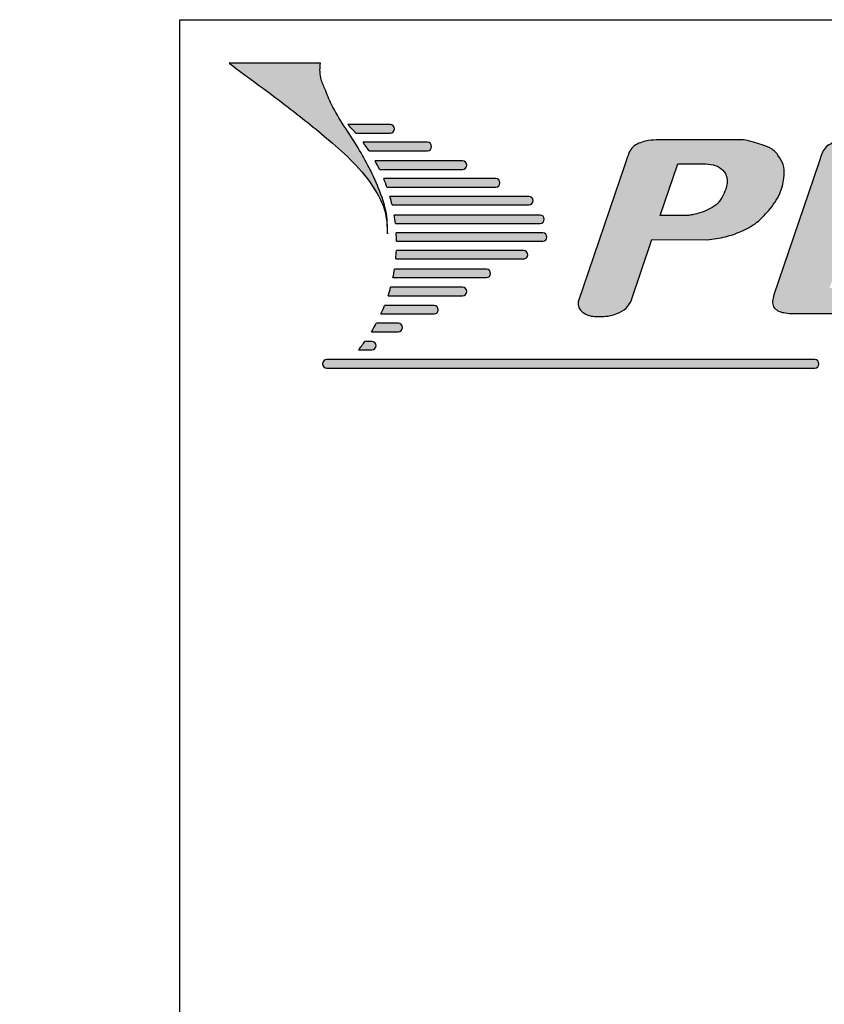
# Model space of a CAD drawing. Header units: millimetres. Extents: x 0 to 24.1, y -2.2 to 28.9.
# Tile 4 of 9: x 0 to 3, y 25.2 to 28.9. Entities that reach past the tile are written whole.
import ezdxf
from ezdxf import colors
from ezdxf.entities.mleader import LeaderData, LeaderLine
from ezdxf.math import Vec2, Vec3

# ---------------------------------------------------------------- set-up
doc = ezdxf.new("R2010")
doc.units = ezdxf.units.MM
doc.layers.add('Cartouche', color=7, linetype='Continuous')

# ---------------------------------------------------------------- blocks, each defined once
blk = doc.blocks.new('_DOT')
at = {"color": 0}
blk.add_line((0, 0), (-1, 0), dxfattribs=at)
at = {"color": 0, "const_width": 0.333}
blk.add_lwpolyline([(-0.1665, 0, 1), (0.1665, 0, 1)], format="xyb", close=True, dxfattribs=at)

msp = doc.modelspace()

# ---------------------------------------------------------------- hatches: boundary and pattern name
at = {"layer": 'Cartouche', "linetype": 'Continuous'}
h = msp.add_hatch(color=7, dxfattribs=at)
edge = h.paths.add_edge_path()
edge.add_spline(control_points=[(0.79249, 28.72425), (0.86739, 28.66942), (1.00043, 28.57204), (1.16121, 28.4438), (1.27827, 28.3378), (1.34578, 28.25089), (1.38868, 28.16116), (1.3909, 28.10749), (1.39212, 28.07789)], knot_values=[0, 0, 0, 0, 0.3057926, 0.5431344, 0.6775109, 0.8250383, 0.9034864, 1, 1, 1, 1], degree=3, periodic=0)
edge.add_spline(control_points=[(1.39212, 28.07789), (1.39226, 28.09947), (1.39261, 28.15475), (1.36514, 28.23922), (1.32602, 28.32532), (1.28002, 28.40806), (1.22835, 28.48542), (1.18255, 28.5583), (1.15813, 28.62099), (1.13948, 28.66373), (1.13586, 28.6974), (1.13767, 28.71587), (1.13849, 28.72425)], knot_values=[0, 0, 0, 0, 0.0913367, 0.2338589, 0.3716223, 0.4940586, 0.6352526, 0.7674215, 0.8579854, 0.9211778, 0.9642484, 1, 1, 1, 1], degree=3, periodic=0)
edge.add_line((1.13849, 28.72425), (0.79249, 28.72425))
h = msp.add_hatch(color=7, dxfattribs=at)
edge = h.paths.add_edge_path()
edge.add_line((1.27195, 28.46005), (1.40227, 28.46005))
edge.add_arc((1.40227, 28.47613), 0.01609, 270, 450)
edge.add_line((1.40227, 28.49222), (1.24229, 28.49222))
edge.add_arc((0.78745, 28.0432), 0.63913, 40.70786, 44.63087, ccw=False)
h = msp.add_hatch(color=7, dxfattribs=at)
edge = h.paths.add_edge_path()
edge.add_line((1.32244, 28.39289), (1.54336, 28.39289))
edge.add_arc((1.54336, 28.40898), 0.01609, 270, 450)
edge.add_line((1.54336, 28.42506), (1.29997, 28.42506))
edge.add_arc((0.78745, 28.0432), 0.63913, 33.17036, 36.68852, ccw=False)
h = msp.add_hatch(color=7, dxfattribs=at)
edge = h.paths.add_edge_path()
edge.add_line((2.3935, 28.05738), (2.60273, 28.05609))
edge.add_spline(control_points=[(2.60273, 28.05609), (2.6261, 28.05905), (2.6699, 28.06461), (2.7334, 28.08708), (2.79089, 28.11784), (2.83866, 28.16931), (2.88019, 28.22369), (2.8928, 28.28316), (2.89638, 28.33163), (2.87689, 28.36878), (2.85123, 28.40247), (2.81245, 28.41404), (2.77666, 28.42745), (2.75245, 28.43213), (2.73958, 28.43462)], knot_values=[0, 0, 0, 0, 0.1100281, 0.2062412, 0.3145063, 0.4109957, 0.5339854, 0.6277372, 0.6931076, 0.7554464, 0.8198966, 0.8848584, 0.9388074, 1, 1, 1, 1], degree=3, periodic=0)
edge.add_line((2.73958, 28.43462), (2.41869, 28.43462))
edge.add_spline(control_points=[(2.41869, 28.43462), (2.40593, 28.43416), (2.38487, 28.4334), (2.35582, 28.42592), (2.33176, 28.41689), (2.31199, 28.39913), (2.30178, 28.37255), (2.29592, 28.35377), (2.29255, 28.34298)], knot_values=[0, 0, 0, 0, 0.219431, 0.3622363, 0.5162864, 0.6594038, 0.8041802, 1, 1, 1, 1], degree=3, periodic=0)
edge.add_line((2.29255, 28.34298), (2.11466, 27.82167))
edge.add_spline(control_points=[(2.11466, 27.82167), (2.11438, 27.81771), (2.11368, 27.80782), (2.11898, 27.79297), (2.13455, 27.77896), (2.15549, 27.76696), (2.18093, 27.76553), (2.20724, 27.76566), (2.23404, 27.76667), (2.2652, 27.77842), (2.29529, 27.79278), (2.30777, 27.81307), (2.31306, 27.82167)], knot_values=[0, 0, 0, 0, 0.0475483, 0.118886, 0.1792319, 0.2965022, 0.4008696, 0.4801338, 0.6148257, 0.7182711, 0.880692, 1, 1, 1, 1], degree=3, periodic=0)
edge.add_line((2.31306, 27.82167), (2.3935, 28.05738))
edge = h.paths.add_edge_path()
edge.add_spline(control_points=[(2.53292, 28.14831), (2.53896, 28.14946), (2.5532, 28.15218), (2.57806, 28.15793), (2.60668, 28.17005), (2.63834, 28.18642), (2.65956, 28.21585), (2.67513, 28.25023), (2.68276, 28.28835), (2.66332, 28.3218), (2.63379, 28.33995), (2.61084, 28.34197), (2.59935, 28.34298)], knot_values=[0, 0, 0, 0, 0.0565522, 0.1335034, 0.2340056, 0.3428218, 0.455742, 0.5580364, 0.6940106, 0.7900559, 0.8948981, 1, 1, 1, 1], degree=3, periodic=0)
edge.add_line((2.59935, 28.34298), (2.49095, 28.34298))
edge.add_line((2.49095, 28.34298), (2.42453, 28.14831))
edge.add_line((2.42453, 28.14831), (2.53292, 28.14831))
h = msp.add_hatch(color=7, dxfattribs=at)
edge = h.paths.add_edge_path()
edge.add_line((3.02414, 28.34298), (2.85524, 27.84804))
edge.add_spline(control_points=[(2.85524, 27.84804), (2.85101, 27.83127), (2.84476, 27.80654), (2.87056, 27.78563), (2.89381, 27.77907), (2.91064, 27.77747), (2.9198, 27.7766)], knot_values=[0, 0, 0, 0, 0.3888785, 0.5736875, 0.7678519, 1, 1, 1, 1], degree=3, periodic=0)
edge.add_line((2.9198, 27.7766), (3.21992, 27.7766))
edge.add_line((3.21992, 27.7766), (3.23714, 27.77788))
edge.add_line((3.23714, 27.77788), (3.25434, 27.77938))
edge.add_line((3.25434, 27.77938), (3.27147, 27.78132))
edge.add_line((3.27147, 27.78132), (3.28, 27.78252))
edge.add_line((3.28, 27.78252), (3.2885, 27.7839))
edge.add_line((3.2885, 27.7839), (3.29697, 27.7855))
edge.add_line((3.29697, 27.7855), (3.30541, 27.7873))
edge.add_line((3.30541, 27.7873), (3.31381, 27.78931))
edge.add_line((3.31381, 27.78931), (3.32217, 27.79151))
edge.add_line((3.32217, 27.79151), (3.33048, 27.79391))
edge.add_line((3.33048, 27.79391), (3.33873, 27.7965))
edge.add_line((3.33873, 27.7965), (3.34692, 27.79926))
edge.add_line((3.34692, 27.79926), (3.35505, 27.80221))
edge.add_line((3.35505, 27.80221), (3.36312, 27.80532))
edge.add_line((3.36312, 27.80532), (3.37111, 27.80861))
edge.add_line((3.37111, 27.80861), (3.37903, 27.81205))
edge.add_line((3.37903, 27.81205), (3.38686, 27.81566))
edge.add_line((3.38686, 27.81566), (3.39461, 27.81943))
edge.add_line((3.39461, 27.81943), (3.40227, 27.82337))
edge.add_line((3.40227, 27.82337), (3.40984, 27.82748))
edge.add_line((3.40984, 27.82748), (3.41732, 27.83177))
edge.add_line((3.41732, 27.83177), (3.4247, 27.83625))
edge.add_line((3.4247, 27.83625), (3.43198, 27.84091))
edge.add_line((3.43198, 27.84091), (3.43916, 27.84577))
edge.add_line((3.43916, 27.84577), (3.44624, 27.85082))
edge.add_line((3.44624, 27.85082), (3.45319, 27.85608))
edge.add_line((3.45319, 27.85608), (3.46, 27.86153))
edge.add_line((3.46, 27.86153), (3.46665, 27.86718))
edge.add_line((3.46665, 27.86718), (3.47312, 27.87304))
edge.add_line((3.47312, 27.87304), (3.47938, 27.87908))
edge.add_line((3.47938, 27.87908), (3.4854, 27.88532))
edge.add_line((3.4854, 27.88532), (3.49116, 27.89176))
edge.add_line((3.49116, 27.89176), (3.49665, 27.89839))
edge.add_line((3.49665, 27.89839), (3.50183, 27.90522))
edge.add_line((3.50183, 27.90522), (3.5067, 27.91224))
edge.add_line((3.5067, 27.91224), (3.51122, 27.91945))
edge.add_line((3.51122, 27.91945), (3.51543, 27.92684))
edge.add_line((3.51543, 27.92684), (3.51934, 27.9344))
edge.add_line((3.51934, 27.9344), (3.52299, 27.94213))
edge.add_line((3.52299, 27.94213), (3.5264, 27.95003))
edge.add_line((3.5264, 27.95003), (3.52958, 27.95807))
edge.add_line((3.52958, 27.95807), (3.53258, 27.96626))
edge.add_line((3.53258, 27.96626), (3.53541, 27.97457))
edge.add_line((3.53541, 27.97457), (3.54064, 27.99156))
edge.add_line((3.54064, 27.99156), (3.54307, 28.00021))
edge.add_line((3.54307, 28.00021), (3.54526, 28.00892))
edge.add_line((3.54526, 28.00892), (3.54708, 28.01766))
edge.add_line((3.54708, 28.01766), (3.5484, 28.02638))
edge.add_line((3.5484, 28.02638), (3.54883, 28.03072))
edge.add_line((3.54883, 28.03072), (3.54908, 28.03505))
edge.add_line((3.54908, 28.03505), (3.54914, 28.03935))
edge.add_line((3.54914, 28.03935), (3.549, 28.04362))
edge.add_line((3.549, 28.04362), (3.54862, 28.04786))
edge.add_line((3.54862, 28.04786), (3.54801, 28.05205))
edge.add_line((3.54801, 28.05205), (3.54713, 28.05621))
edge.add_line((3.54713, 28.05621), (3.54598, 28.06031))
edge.add_line((3.54598, 28.06031), (3.54454, 28.06436))
edge.add_line((3.54454, 28.06436), (3.54284, 28.06835))
edge.add_line((3.54284, 28.06835), (3.54089, 28.07226))
edge.add_line((3.54089, 28.07226), (3.53872, 28.07609))
edge.add_line((3.53872, 28.07609), (3.53636, 28.07983))
edge.add_line((3.53636, 28.07983), (3.53382, 28.08347))
edge.add_line((3.53382, 28.08347), (3.52833, 28.0904))
edge.add_line((3.52833, 28.0904), (3.52242, 28.09683))
edge.add_line((3.52242, 28.09683), (3.51631, 28.10264))
edge.add_line((3.51631, 28.10264), (3.51322, 28.10531))
edge.add_line((3.51322, 28.10531), (3.51006, 28.1078))
edge.add_line((3.51006, 28.1078), (3.50678, 28.11013))
edge.add_line((3.50678, 28.11013), (3.50332, 28.11229))
edge.add_line((3.50332, 28.11229), (3.49965, 28.11427))
edge.add_line((3.49965, 28.11427), (3.4957, 28.11609))
edge.add_line((3.4957, 28.11609), (3.49142, 28.11773))
edge.add_line((3.49142, 28.11773), (3.48677, 28.1192))
edge.add_line((3.48677, 28.1192), (3.48169, 28.12049))
edge.add_line((3.48169, 28.12049), (3.47621, 28.12162))
edge.add_line((3.47621, 28.12162), (3.47059, 28.12263))
edge.add_line((3.47059, 28.12263), (3.46516, 28.12355))
edge.add_line((3.46516, 28.12355), (3.46022, 28.12444))
edge.add_line((3.46022, 28.12444), (3.45804, 28.12488))
edge.add_line((3.45804, 28.12488), (3.45609, 28.12533))
edge.add_line((3.45609, 28.12533), (3.45441, 28.1258))
edge.add_line((3.45441, 28.1258), (3.45306, 28.12629))
edge.add_line((3.45306, 28.12629), (3.45206, 28.1268))
edge.add_line((3.45206, 28.1268), (3.45146, 28.12734))
edge.add_line((3.45146, 28.12734), (3.45128, 28.12791))
edge.add_line((3.45128, 28.12791), (3.45155, 28.12853))
edge.add_line((3.45155, 28.12853), (3.45221, 28.12918))
edge.add_line((3.45221, 28.12918), (3.45325, 28.12986))
edge.add_line((3.45325, 28.12986), (3.45462, 28.13057))
edge.add_line((3.45462, 28.13057), (3.45628, 28.13131))
edge.add_line((3.45628, 28.13131), (3.45822, 28.13208))
edge.add_line((3.45822, 28.13208), (3.46038, 28.13287))
edge.add_line((3.46038, 28.13287), (3.46526, 28.1345))
edge.add_line((3.46526, 28.1345), (3.47064, 28.13618))
edge.add_line((3.47064, 28.13618), (3.48181, 28.13964))
edge.add_line((3.48181, 28.13964), (3.48705, 28.14138))
edge.add_line((3.48705, 28.14138), (3.49188, 28.1431))
edge.add_line((3.49188, 28.1431), (3.49635, 28.14483))
edge.add_line((3.49635, 28.14483), (3.5005, 28.14657))
edge.add_line((3.5005, 28.14657), (3.50437, 28.14834))
edge.add_line((3.50437, 28.14834), (3.50803, 28.15015))
edge.add_line((3.50803, 28.15015), (3.5149, 28.15394))
edge.add_line((3.5149, 28.15394), (3.52149, 28.15804))
edge.add_line((3.52149, 28.15804), (3.52814, 28.16253))
edge.add_line((3.52814, 28.16253), (3.53489, 28.16742))
edge.add_line((3.53489, 28.16742), (3.54166, 28.17268))
edge.add_line((3.54166, 28.17268), (3.54837, 28.17829))
edge.add_line((3.54837, 28.17829), (3.55493, 28.18422))
edge.add_line((3.55493, 28.18422), (3.56128, 28.19046))
edge.add_line((3.56128, 28.19046), (3.56734, 28.19698))
edge.add_line((3.56734, 28.19698), (3.57303, 28.20375))
edge.add_line((3.57303, 28.20375), (3.57827, 28.21075))
edge.add_line((3.57827, 28.21075), (3.5831, 28.21797))
edge.add_line((3.5831, 28.21797), (3.58753, 28.22539))
edge.add_line((3.58753, 28.22539), (3.59159, 28.23298))
edge.add_line((3.59159, 28.23298), (3.59533, 28.24075))
edge.add_line((3.59533, 28.24075), (3.59883, 28.24865))
edge.add_line((3.59883, 28.24865), (3.602, 28.2567))
edge.add_line((3.602, 28.2567), (3.60489, 28.26487))
edge.add_line((3.60489, 28.26487), (3.60749, 28.27314))
edge.add_line((3.60749, 28.27314), (3.60977, 28.2815))
edge.add_line((3.60977, 28.2815), (3.61169, 28.28996))
edge.add_line((3.61169, 28.28996), (3.61322, 28.29849))
edge.add_line((3.61322, 28.29849), (3.61434, 28.30708))
edge.add_line((3.61434, 28.30708), (3.61501, 28.31572))
edge.add_line((3.61501, 28.31572), (3.61521, 28.32441))
edge.add_line((3.61521, 28.32441), (3.6149, 28.33313))
edge.add_line((3.6149, 28.33313), (3.61401, 28.34181))
edge.add_line((3.61401, 28.34181), (3.6125, 28.35036))
edge.add_line((3.6125, 28.35036), (3.61149, 28.35457))
edge.add_line((3.61149, 28.35457), (3.61029, 28.35874))
edge.add_line((3.61029, 28.35874), (3.60891, 28.36284))
edge.add_line((3.60891, 28.36284), (3.60733, 28.36688))
edge.add_line((3.60733, 28.36688), (3.60556, 28.37083))
edge.add_line((3.60556, 28.37083), (3.60358, 28.37469))
edge.add_line((3.60358, 28.37469), (3.60139, 28.37847))
edge.add_line((3.60139, 28.37847), (3.59902, 28.38214))
edge.add_line((3.59902, 28.38214), (3.59647, 28.38569))
edge.add_line((3.59647, 28.38569), (3.59375, 28.38912))
edge.add_line((3.59375, 28.38912), (3.59087, 28.39241))
edge.add_line((3.59087, 28.39241), (3.58784, 28.39557))
edge.add_line((3.58784, 28.39557), (3.58466, 28.39857))
edge.add_line((3.58466, 28.39857), (3.58135, 28.40141))
edge.add_line((3.58135, 28.40141), (3.57792, 28.40408))
edge.add_line((3.57792, 28.40408), (3.57438, 28.40657))
edge.add_line((3.57438, 28.40657), (3.57074, 28.40887))
edge.add_line((3.57074, 28.40887), (3.567, 28.411))
edge.add_line((3.567, 28.411), (3.55926, 28.4148))
edge.add_line((3.55926, 28.4148), (3.55126, 28.41804))
edge.add_line((3.55126, 28.41804), (3.54304, 28.42085))
edge.add_line((3.54304, 28.42085), (3.53467, 28.42332))
edge.add_line((3.53467, 28.42332), (3.51779, 28.42762))
edge.add_line((3.51779, 28.42762), (3.50935, 28.42951))
edge.add_line((3.50935, 28.42951), (3.50089, 28.43118))
edge.add_line((3.50089, 28.43118), (3.4924, 28.43255))
edge.add_line((3.4924, 28.43255), (3.48387, 28.43354))
edge.add_line((3.48387, 28.43354), (3.4753, 28.43416))
edge.add_line((3.4753, 28.43416), (3.46668, 28.43447))
edge.add_line((3.46668, 28.43447), (3.44939, 28.43462))
edge.add_line((3.44939, 28.43462), (3.15027, 28.43462))
edge.add_spline(control_points=[(3.15027, 28.43462), (3.13751, 28.43416), (3.11646, 28.4334), (3.0874, 28.42592), (3.06334, 28.41689), (3.04357, 28.39913), (3.03336, 28.37255), (3.0275, 28.35377), (3.02414, 28.34298)], knot_values=[0, 0, 0, 0, 0.219431, 0.3622363, 0.5162864, 0.6594038, 0.8041802, 1, 1, 1, 1], degree=3, periodic=0)
edge = h.paths.add_edge_path()
edge.add_line((3.06625, 27.87344), (3.20046, 27.87149))
edge.add_spline(control_points=[(3.20046, 27.87149), (3.20707, 27.87169), (3.22252, 27.87215), (3.25076, 27.88151), (3.28233, 27.90285), (3.30819, 27.93475), (3.32952, 27.96743), (3.33495, 28.00157), (3.33948, 28.0365), (3.31806, 28.06216), (3.29221, 28.07069), (3.27699, 28.07108), (3.26891, 28.07129)], knot_values=[0, 0, 0, 0, 0.0625603, 0.1462576, 0.2785291, 0.4179643, 0.5355138, 0.6417253, 0.7454058, 0.856072, 0.9235191, 1, 1, 1, 1], degree=3, periodic=0)
edge.add_line((3.26891, 28.07129), (3.1342, 28.07258))
edge.add_line((3.1342, 28.07258), (3.06625, 27.87344))
edge = h.paths.add_edge_path()
edge.add_spline(control_points=[(3.27195, 28.17013), (3.27972, 28.17052), (3.29982, 28.17154), (3.33401, 28.17942), (3.36973, 28.19923), (3.39565, 28.22965), (3.41256, 28.26352), (3.41112, 28.29841), (3.39393, 28.32833), (3.36305, 28.34009), (3.34135, 28.34204), (3.33093, 28.34298)], knot_values=[0, 0, 0, 0, 0.0754781, 0.1953718, 0.3379217, 0.4632044, 0.5792652, 0.697246, 0.7871893, 0.897925, 1, 1, 1, 1], degree=3, periodic=0)
edge.add_line((3.33093, 28.34298), (3.22254, 28.34298))
edge.add_line((3.22254, 28.34298), (3.16355, 28.17013))
edge.add_line((3.16355, 28.17013), (3.27195, 28.17013))
h = msp.add_hatch(color=7, dxfattribs=at)
edge = h.paths.add_edge_path()
edge.add_line((1.36239, 28.32238), (1.67606, 28.32238))
edge.add_arc((1.67606, 28.33846), 0.01609, 270, 450)
edge.add_line((1.67606, 28.35455), (1.34562, 28.35455))
edge.add_arc((0.78745, 28.0432), 0.63913, 25.90019, 29.15271, ccw=False)
h = msp.add_hatch(color=7, dxfattribs=at)
edge = h.paths.add_edge_path()
edge.add_line((1.3904, 28.25522), (1.80203, 28.25522))
edge.add_arc((1.80203, 28.27131), 0.01609, 270, 450)
edge.add_line((1.80203, 28.28739), (1.3781, 28.28739))
edge.add_arc((0.78745, 28.0432), 0.63913, 19.37398, 22.46177, ccw=False)
h = msp.add_hatch(color=7, dxfattribs=at)
edge = h.paths.add_edge_path()
edge.add_line((1.40995, 28.18807), (1.928, 28.18807))
edge.add_arc((1.928, 28.20415), 0.01609, 270, 450)
edge.add_line((1.928, 28.22024), (1.40158, 28.22024))
edge.add_line((1.40158, 28.22024), (1.40995, 28.18807))
h = msp.add_hatch(color=7, dxfattribs=at)
edge = h.paths.add_edge_path()
edge.add_line((1.42225, 28.11756), (1.97, 28.11756))
edge.add_arc((1.97, 28.13364), 0.01609, 270, 450)
edge.add_line((1.97, 28.14973), (1.41765, 28.14973))
edge.add_line((1.41765, 28.14973), (1.42225, 28.11756))
h = msp.add_hatch(color=7, dxfattribs=at)
edge = h.paths.add_edge_path()
edge.add_line((1.98007, 28.08257), (1.42537, 28.08257))
edge.add_line((1.42537, 28.08257), (1.42655, 28.0504))
edge.add_line((1.42655, 28.0504), (1.98007, 28.0504))
edge.add_arc((1.98007, 28.06649), 0.01609, 270, 450)
h = msp.add_hatch(color=7, dxfattribs=at)
edge = h.paths.add_edge_path()
edge.add_line((1.90785, 28.01542), (1.42598, 28.01542))
edge.add_line((1.42598, 28.01542), (1.42377, 27.98325))
edge.add_line((1.42377, 27.98325), (1.90785, 27.98325))
edge.add_arc((1.90785, 27.99933), 0.01609, 270, 450)
h = msp.add_hatch(color=7, dxfattribs=at)
edge = h.paths.add_edge_path()
edge.add_line((1.41313, 27.91273), (1.76676, 27.91273))
edge.add_arc((1.76676, 27.92882), 0.01609, 270, 450)
edge.add_line((1.76676, 27.9449), (1.41898, 27.9449))
edge.add_line((1.41898, 27.9449), (1.41313, 27.91273))
h = msp.add_hatch(color=7, dxfattribs=at)
edge = h.paths.add_edge_path()
edge.add_line((1.39472, 27.8439), (1.67606, 27.8439))
edge.add_arc((1.67606, 27.85998), 0.01609, 270, 450)
edge.add_line((1.67606, 27.87607), (1.40435, 27.87607))
edge.add_line((1.40435, 27.87607), (1.39472, 27.8439))
h = msp.add_hatch(color=7, dxfattribs=at)
edge = h.paths.add_edge_path()
edge.add_line((1.56856, 27.80723), (1.38143, 27.80723))
edge.add_arc((0.78745, 28.0432), 0.63913, 335.19486, 338.33376, ccw=False)
edge.add_line((1.36762, 27.77506), (1.56856, 27.77506))
edge.add_arc((1.56856, 27.79115), 0.01609, 270, 450)
h = msp.add_hatch(color=7, dxfattribs=at)
edge = h.paths.add_edge_path()
edge.add_line((1.43251, 27.74008), (1.35013, 27.74008))
edge.add_arc((0.78745, 28.0432), 0.63913, 328.35831, 331.68808, ccw=False)
edge.add_line((1.33158, 27.70791), (1.43251, 27.70791))
edge.add_arc((1.43251, 27.72399), 0.01609, 270, 450)
h = msp.add_hatch(color=7, dxfattribs=at)
edge = h.paths.add_edge_path()
edge.add_line((1.33341, 27.67125), (1.3072, 27.67125))
edge.add_arc((0.78745, 28.0432), 0.63913, 320.77964, 324.41075, ccw=False)
edge.add_line((1.2826, 27.63908), (1.33341, 27.63908))
edge.add_arc((1.33341, 27.65516), 0.01609, 270, 450)
h = msp.add_hatch(color=7, dxfattribs=at)
edge = h.paths.add_edge_path()
edge.add_line((1.16263, 27.57024), (3.0097, 27.57024))
edge.add_arc((3.0097, 27.58633), 0.01609, 270, 450)
edge.add_line((3.0097, 27.60241), (1.16263, 27.60241))
edge.add_arc((1.16263, 27.58633), 0.01609, 90, 270)

# ---------------------------------------------------------------- linework, layer by layer
at = {"layer": 'Cartouche', "color": 7, "linetype": 'Continuous'}
for p, q in [((0.60674, 0.66875), (0.60674, 28.88922)), ((0.60674, 28.88922), (20.29424, 28.88922)), ((1.13849, 28.72425), (0.79249, 28.72425)), ((1.40227, 28.49222), (1.24229, 28.49222)), ((1.27195, 28.46005), (1.40227, 28.46005)), ((1.54336, 28.42506), (1.29997, 28.42506)), ((2.73958, 28.43462), (2.41869, 28.43462)), ((1.32244, 28.39289), (1.54336, 28.39289)), ((1.67606, 28.35455), (1.34562, 28.35455)), ((2.29255, 28.34298), (2.11466, 27.82167)), ((2.42453, 28.14831), (2.49095, 28.34298)), ((2.49095, 28.34298), (2.59935, 28.34298)), ((3.02414, 28.34298), (2.85524, 27.84804)), ((1.36239, 28.32238), (1.67606, 28.32238)), ((1.80203, 28.28739), (1.3781, 28.28739)), ((1.3904, 28.25522), (1.80203, 28.25522)), ((1.928, 28.22024), (1.40158, 28.22024)), ((1.40995, 28.18807), (1.928, 28.18807)), ((1.97, 28.14973), (1.41765, 28.14973)), ((2.53292, 28.14831), (2.42453, 28.14831)), ((1.42225, 28.11756), (1.97, 28.11756)), ((1.98007, 28.08257), (1.42537, 28.08257)), ((1.42655, 28.0504), (1.98007, 28.0504)), ((2.31306, 27.82167), (2.3935, 28.05738)), ((2.3935, 28.05738), (2.60273, 28.05609)), ((1.90785, 28.01542), (1.42598, 28.01542)), ((1.42377, 27.98325), (1.90785, 27.98325)), ((1.76676, 27.9449), (1.41898, 27.9449)), ((1.41313, 27.91273), (1.76676, 27.91273)), ((1.67606, 27.87607), (1.40435, 27.87607)), ((1.39472, 27.8439), (1.67606, 27.8439)), ((1.36762, 27.77506), (1.56856, 27.77506)), ((1.56856, 27.80723), (1.38143, 27.80723)), ((2.9198, 27.7766), (3.21992, 27.7766)), ((1.43251, 27.74008), (1.35013, 27.74008)), ((1.33158, 27.70791), (1.43251, 27.70791)), ((1.33341, 27.67125), (1.3072, 27.67125)), ((1.2826, 27.63908), (1.33341, 27.63908)), ((3.0097, 27.60241), (1.16263, 27.60241)), ((1.16263, 27.57024), (3.0097, 27.57024))]:
    msp.add_line(p, q, dxfattribs=at)
for centre, radius, start, end in [((0.78745, 28.0432), 0.63913, 40.70786, 44.63087), ((1.40227, 28.47613), 0.01609, 270, 90), ((0.78745, 28.0432), 0.63913, 33.17036, 36.68852), ((1.54336, 28.40898), 0.01609, 270, 90), ((0.78745, 28.0432), 0.63913, 25.90019, 29.15271), ((1.67606, 28.33846), 0.01609, 270, 90), ((0.78745, 28.0432), 0.63913, 19.37398, 22.46177), ((1.80203, 28.27131), 0.01609, 270, 90), ((0.78745, 28.0432), 0.63913, 13.10055, 16.08092), ((1.928, 28.20415), 0.01609, 270, 90), ((0.78745, 28.0432), 0.63913, 6.68062, 9.5942), ((1.97, 28.13364), 0.01609, 270, 90), ((0.78745, 28.0432), 0.63913, 0.64532, 3.53148), ((1.98007, 28.06649), 0.01609, 270, 90), ((0.78745, 28.0432), 0.63913, 354.6172, 357.50827), ((1.90785, 27.99933), 0.01609, 270, 90), ((0.78745, 28.0432), 0.63913, 348.22112, 351.15273), ((1.76676, 27.92882), 0.01609, 270, 90), ((0.78745, 28.0432), 0.63913, 341.83019, 344.8409), ((1.67606, 27.85998), 0.01609, 270, 90), ((0.78745, 28.0432), 0.63913, 335.19486, 338.33376), ((1.56856, 27.79115), 0.01609, 270, 90), ((0.78745, 28.0432), 0.63913, 328.35831, 331.68808), ((1.43251, 27.72399), 0.01609, 270, 90), ((0.78745, 28.0432), 0.63913, 320.77964, 324.41075), ((1.33341, 27.65516), 0.01609, 270, 90), ((1.16263, 27.58633), 0.01609, 90, 270), ((3.0097, 27.58633), 0.01609, 270, 90)]:
    msp.add_arc(centre, radius, start, end, dxfattribs=at)
for points, knots in [([(0.79249, 28.72425), (0.86739, 28.66942), (1.00043, 28.57204), (1.16121, 28.4438), (1.27827, 28.3378), (1.34578, 28.25089), (1.38868, 28.16116), (1.3909, 28.10749), (1.39212, 28.07789)], [0, 0, 0, 0, 0.3057926, 0.5431344, 0.6775109, 0.8250383, 0.9034864, 1, 1, 1, 1]), ([(1.39212, 28.07789), (1.39226, 28.09947), (1.39261, 28.15475), (1.36514, 28.23922), (1.32602, 28.32532), (1.28002, 28.40806), (1.22835, 28.48542), (1.18255, 28.5583), (1.15813, 28.62099), (1.13948, 28.66373), (1.13586, 28.6974), (1.13767, 28.71587), (1.13849, 28.72425)], [0, 0, 0, 0, 0.09133667, 0.23385888, 0.37162229, 0.49405861, 0.63525264, 0.76742153, 0.8579854, 0.92117779, 0.96424838, 1, 1, 1, 1]), ([(2.41869, 28.43462), (2.40593, 28.43416), (2.38487, 28.4334), (2.35582, 28.42592), (2.33176, 28.41689), (2.31199, 28.39913), (2.30178, 28.37255), (2.29592, 28.35377), (2.29255, 28.34298)], [0, 0, 0, 0, 0.219431, 0.3622363, 0.5162864, 0.6594038, 0.8041802, 1, 1, 1, 1]), ([(2.60273, 28.05609), (2.6261, 28.05905), (2.6699, 28.06461), (2.7334, 28.08708), (2.79089, 28.11784), (2.83866, 28.16931), (2.88019, 28.22369), (2.8928, 28.28316), (2.89638, 28.33163), (2.87689, 28.36878), (2.85123, 28.40247), (2.81245, 28.41404), (2.77666, 28.42745), (2.75245, 28.43213), (2.73958, 28.43462)], [0, 0, 0, 0, 0.1100281, 0.2062412, 0.3145063, 0.4109957, 0.5339854, 0.6277372, 0.6931076, 0.7554464, 0.8198966, 0.8848584, 0.9388074, 1, 1, 1, 1]), ([(3.15027, 28.43462), (3.13751, 28.43416), (3.11646, 28.4334), (3.0874, 28.42592), (3.06334, 28.41689), (3.04357, 28.39913), (3.03336, 28.37255), (3.0275, 28.35377), (3.02414, 28.34298)], [0, 0, 0, 0, 0.219431, 0.3622363, 0.5162864, 0.6594038, 0.8041802, 1, 1, 1, 1]), ([(2.59935, 28.34298), (2.61084, 28.34197), (2.63379, 28.33995), (2.66332, 28.3218), (2.68276, 28.28835), (2.67513, 28.25023), (2.65956, 28.21585), (2.63834, 28.18642), (2.60668, 28.17005), (2.57806, 28.15793), (2.5532, 28.15218), (2.53896, 28.14946), (2.53292, 28.14831)], [0, 0, 0, 0, 0.10510187, 0.20994415, 0.30598937, 0.4419636, 0.544258, 0.65717819, 0.76599439, 0.8664966, 0.94344777, 1, 1, 1, 1]), ([(2.85524, 27.84804), (2.85101, 27.83127), (2.84476, 27.80654), (2.87056, 27.78563), (2.89381, 27.77907), (2.91064, 27.77747), (2.9198, 27.7766)], [0, 0, 0, 0, 0.3888785, 0.5736875, 0.7678519, 1, 1, 1, 1]), ([(2.11466, 27.82167), (2.11438, 27.81771), (2.11368, 27.80782), (2.11898, 27.79297), (2.13455, 27.77896), (2.15549, 27.76696), (2.18093, 27.76553), (2.20724, 27.76566), (2.23404, 27.76667), (2.2652, 27.77842), (2.29529, 27.79278), (2.30777, 27.81307), (2.31306, 27.82167)], [0, 0, 0, 0, 0.0475483, 0.118886, 0.1792319, 0.2965022, 0.4008696, 0.4801338, 0.6148257, 0.7182711, 0.880692, 1, 1, 1, 1])]:
    msp.add_open_spline(points, degree=3, knots=knots, dxfattribs=at)

# ---------------------------------------------------------------- leaders
ml = msp.add_multileader_mtext('Standard', dxfattribs=at)
ml.set_content('{\\pxsm0.775;\\fArial|b0||i0||c0|p34;\\W1.;Hauteur à Monter : 100cm\\P}', color=256)
ml.set_leader_properties()
ml.set_arrow_properties(name='DOT')
ml.build(insert=Vec2(0, 0))
ml.multileader.update_dxf_attribs({"leader_type": 0, "dogleg_length": 0, "arrow_head_size": 0.50625})
ctx = ml.context
ctx.base_point, ctx.char_height, ctx.arrow_head_size, ctx.landing_gap_size = Vec3(7.10934, 27.92617), 0.3375, 0.50625, 0.0675
ctx.text_align_type = 1
notes = []
notes.append((ctx, [(0, (0, 0, 0), (0, 0), (1, 0), 1, [])]))
ctx.mtext.insert, ctx.mtext.alignment = Vec3(11.81154, 28.09778), 2
for ctx, leaders in notes:
    for number, flags, end, landing, length, lines in leaders:
        leader = LeaderData()
        leader.index, (leader.has_last_leader_line, leader.has_dogleg_vector, leader.attachment_direction) = number, flags
        leader.last_leader_point, leader.dogleg_vector, leader.dogleg_length = Vec3(end), Vec3(landing), length
        for number, points, colour, breaks in lines:
            line = LeaderLine()
            line.index, line.vertices, line.color, line.breaks = number, Vec3.list(points), colors.encode_raw_color(colour), breaks
            leader.lines.append(line)
        ctx.leaders.append(leader)

doc.saveas('drawing.dxf')
